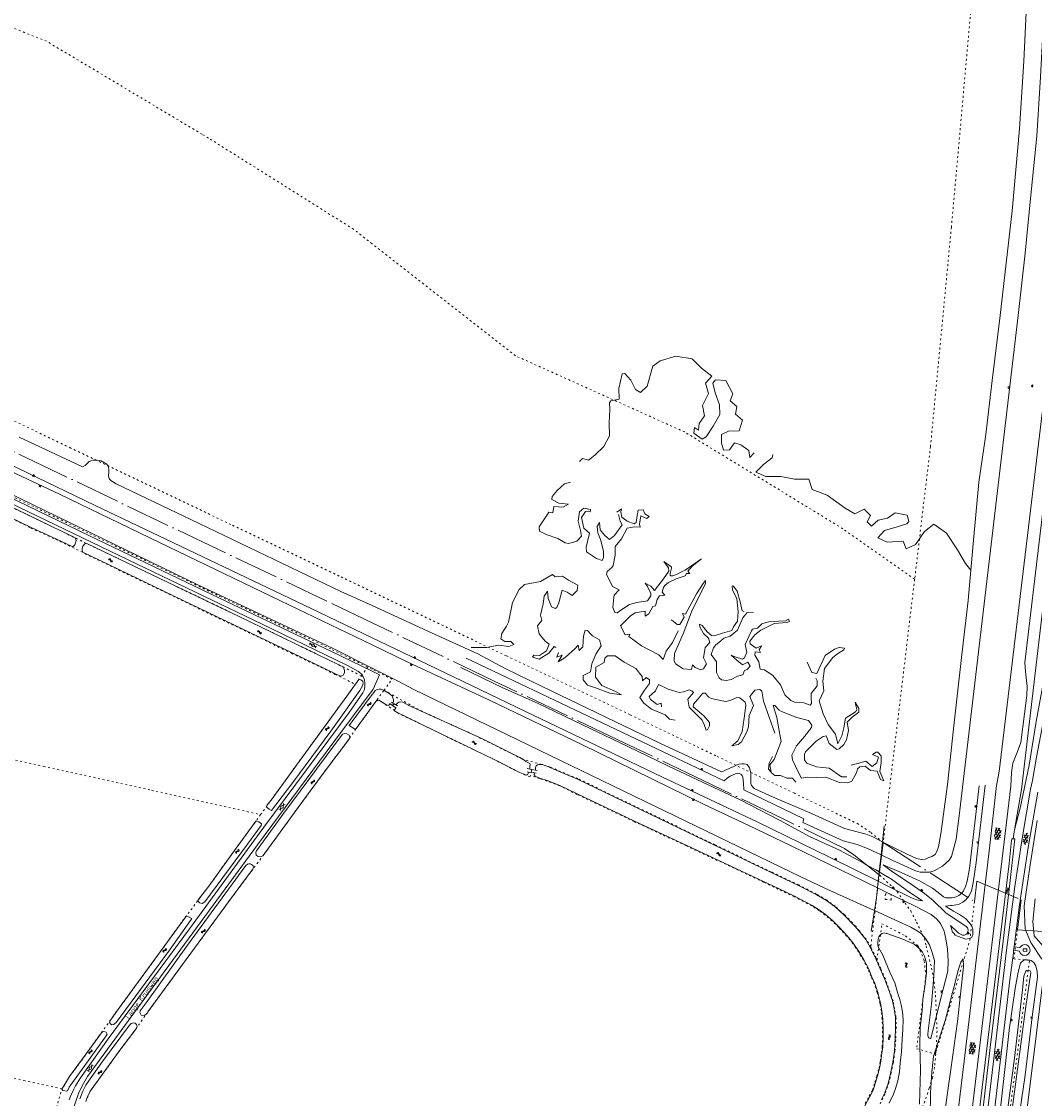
# Model space of a CAD drawing. Header units: metres. Extents: x 64961 to 73789, y 403835 to 410663.
# Tile 107 of 135: x 71812 to 72356, y 405482 to 406061. Entities that reach past the tile are written whole.
import ezdxf

# ---------------------------------------------------------------- set-up
doc = ezdxf.new("R2010")
doc.units = ezdxf.units.M
doc.linetypes.add('ACAD_ISO04W100', pattern=[30, 24, -3, 0, -3])
doc.linetypes.add('PERCEELGRENS', pattern=[2.5, 1, -1.5])
for name, color, linetype, lineweight in [('B-GEO-OG-GRENS-sectie-G', 253, 'ACAD_ISO04W100', 0), ('B-GEO-OG-GRENS_perceel-G', 253, 'PERCEELGRENS', 0), ('B-GEO-OG-HEK-G', 253, 'WZE_AFRASTERING', 0), ('B-GEO-OG-KUNSTWERK-G', 253, 'Continuous', 0), ('B-GEO-OG-OVLIJNOBJ-G', 253, 'Continuous', 0), ('B-GEO-OG-SLOOT_insteek-G', 253, 'Continuous', 0), ('B-GEO-OG-STRAATNAAM-T', 7, 'Continuous', 35), ('B-GEO-OG-TALUD-S', 253, 'Continuous', 0), ('B-GEO-OG-VERH_gesl-S', 253, 'Continuous', 0), ('B-GEO-OG-VERH_kntgesl-G', 253, 'Continuous', 0), ('B-GEO-OG-VERH_kntopen-G', 253, 'Continuous', 0), ('B-GEO-OG-WATER-S', 253, 'Continuous', 0)]:
    doc.layers.add(name, color=color, linetype=linetype, lineweight=lineweight)
doc.styles.add('isocp', font='isocp.shx')
doc.linetypes.add('WZE_AFRASTERING', pattern='A,9,-1.72,[205,WZE.shx,S=0.155,R=0,X=0,Y=0],-3.28', length=14)

# ---------------------------------------------------------------- blocks, each defined once
blk = doc.blocks.new('S04')
at = {"color": 0}
for p, q in [((0, 0.5), (0.5, 0.5)), ((0, 0.25), (1, 0.25)), ((0, 0), (0.5, 0)), ((0, -0.25), (1, -0.25)), ((0, -0.5), (0.5, -0.5))]:
    blk.add_line(p, q, dxfattribs=at)
blk = doc.blocks.new('S05')
at = {"color": 0}
for p, q in [((0.08, 0.3), (0.38, 0.59)), ((0.11, -0.19), (0.41, 0.09)), ((0.38, 0.59), (0.68, 0.71)), ((0.41, 0.09), (0.71, 0.21)), ((0.68, 0.71), (1.01, 0.62)), ((0.71, 0.21), (1.02, 0.12)), ((1.01, 0.62), (1.33, 0.37)), ((1.02, 0.12), (1.36, -0.12)), ((1.33, 0.37), (1.66, 0.13)), ((1.66, 0.13), (1.97, 0.04)), ((1.97, 0.04), (2.28, 0.16)), ((2.28, 0.16), (2.58, 0.44)), ((1.36, -0.12), (1.68, -0.37)), ((1.68, -0.37), (2, -0.46)), ((2, -0.46), (2.31, -0.33)), ((2.31, -0.33), (2.61, -0.05))]:
    blk.add_line(p, q, dxfattribs=at)
blk = doc.blocks.new('S014')
at = {"color": 0}
for p, q in [((0, -0.75), (4.2, 1.67)), ((0, 0.65), (1.78, 1.67)), ((5.07, -1.52), (0, 1.4)), ((2.64, -1.52), (0, 0)), ((1.08, -1.52), (6.15, 1.4)), ((6.15, -0.75), (1.95, 1.67)), ((3.51, -1.52), (6.15, 0)), ((6.15, 0.65), (4.37, 1.67))]:
    blk.add_line(p, q, dxfattribs=at)
blk = doc.blocks.new('S016')
at = {"color": 0, "linetype": 'Continuous'}
for points in [[(0.01, -0.38), (2.65, 1.15)], [(2.65, -1.15), (0.01, 0.38)], [(5.07, -1.15), (1.09, 1.15)], [(1.09, -1.15), (5.07, 1.15)], [(6.16, -0.38), (3.51, 1.15)], [(3.51, -1.15), (6.16, 0.37)]]:
    blk.add_lwpolyline(points, dxfattribs=at)
blk = doc.blocks.new('S012')
at = {"color": 0}
for p, q in [((1.18, 2.05), (0, 0)), ((1.18, -2.05), (0, 0)), ((1.4, 0), (0.21, -2.05)), ((1.4, 0), (0.22, 2.05))]:
    blk.add_line(p, q, dxfattribs=at)

msp = doc.modelspace()

# ---------------------------------------------------------------- linework, layer by layer
at = {"layer": 'B-GEO-OG-GRENS-sectie-G'}
for points in [[(72000, 405737.499), (71975.625, 405749.135), (71917.412, 405776.865), (71831.832, 405817.718), (71706.414, 405877.61), (71628.9, 405914.927), (71538.979, 405958.512), (71494.854, 405979.909), (71468.988, 405992.727), (71470.352, 405998.821)], [(72272.595, 405602.055), (72258.88, 405612.762), (72253.827, 405616.23), (72220.246, 405632.427), (72177.845, 405652.662), (72132.123, 405674.593), (72065.323, 405706.317), (72000, 405737.499)], [(72272.595, 405602.055), (72274.674, 405619.432)], [(72274.674, 405619.432), (72323.75, 405587.54)], [(72323.75, 405587.54), (72325.06, 405598.53)], [(72325.06, 405598.53), (72348.85, 405588.57)], [(72346.882, 405572.509), (72348.85, 405588.57)], [(72346.882, 405572.509), (72379.424, 405570.32), (72382.775, 405570.095)]]:
    msp.add_lwpolyline(points, dxfattribs=at)
at = {"layer": 'B-GEO-OG-GRENS_perceel-G'}
for points in [[(71908.654, 406000), (71825, 406050), (71732, 406087), (71632, 406104), (71565, 406197), (71442, 406364), (71348, 406412), (71259, 406480), (71184, 406526), (71075, 406549), (70910, 406632), (70894, 406700), (70863.275, 406710.019)], [(72322, 406213.33), (72323.308, 406145.216), (72322.822, 406077.906), (72311.349, 405950.038), (72300.124, 405832.179), (72291.59, 405760.844)], [(72000, 405754.121), (71982.326, 405762.558), (71924.111, 405790.289), (71838.037, 405831.378), (71712.801, 405891.183), (71635.544, 405928.376), (71545.381, 405972.078), (71501.398, 405993.407), (71488.093, 406000)], [(72000, 405941.184), (71990, 405949), (71912, 405998), (71908.654, 406000)], [(71468.105, 405973.336), (71495.411, 405957.926), (71512.404, 405948.256), (71523.563, 405941.296), (71546.503, 405929.937), (71610.808, 405898.932), (71680.767, 405865.478), (71709.719, 405851.821), (71776.509, 405819.835), (71848.218, 405785.301), (71918.128, 405751.654), (71978.587, 405723), (71997.625, 405713.65)], [(72291.59, 405760.844), (72253, 405788), (72168, 405840), (72077, 405881), (72000, 405941.184)], [(71994.232, 405708.938), (71946.497, 405732.15), (71911.937, 405748.779), (71848.431, 405779.155), (71827.137, 405789.514), (71792.499, 405806.167), (71744.601, 405829.09), (71697.571, 405851.559), (71672.261, 405863.599), (71654.59, 405872.603), (71626.39, 405886.018), (71607.642, 405895.231), (71584.381, 405906.421), (71570.24, 405913.131), (71554.1, 405920.597), (71552.527, 405921.312), (71550.339, 405916.936)], [(71550.339, 405916.936), (71553.776, 405915.242), (71578.462, 405903.121), (71604.349, 405890.639), (71612.566, 405886.655), (71625.18, 405880.45), (71638.747, 405873.992), (71654.239, 405866.784), (71668.962, 405859.698), (71689.659, 405849.749), (71746.667, 405822.143), (71799.285, 405796.793), (71816.615, 405788.424), (71829.899, 405782.317), (71834.412, 405780.214), (71847.966, 405773.502), (71897.414, 405749.637), (71956.711, 405721.068), (71980.17, 405709.685), (71990.994, 405704.442)], [(72291.59, 405760.844), (72274.678, 405619.459)], [(72274.678, 405619.459), (72267.751, 405624.866), (72261.376, 405629.243), (72226.999, 405645.824), (72184.697, 405666.012), (72138.546, 405688.149), (72072.118, 405719.695), (72000, 405754.121)], [(71994.232, 405708.938), (71997.625, 405713.65)], [(72000, 405712.484), (71997.625, 405713.65)], [(72006.397, 405701.215), (72010.746, 405707.207), (72000, 405712.484)], [(71589.075, 405541.251), (71606.31, 405612.64), (71621.097, 405674.193), (71628.194, 405704.156), (71678.235, 405692.769), (71744.973, 405677.879), (71823.429, 405660.236), (71881.471, 405647.423), (71940.049, 405634.335)], [(71940.049, 405634.335), (71945.213, 405641.552), (71945.657, 405642.073), (71960.809, 405662.93), (71986.329, 405697.963), (71990.994, 405704.442)], [(71990.994, 405704.442), (71994.232, 405708.938)], [(72002.05, 405695.225), (72002.702, 405696.124), (72006.397, 405701.215)], [(72268.001, 405563.102), (72265.53, 405567.397), (72261.933, 405571.889), (72259.873, 405574.397), (72253.87, 405580.471), (72248.833, 405585.136), (72244.42, 405588.37), (72238.754, 405591.608), (72229.316, 405596.608), (72214.526, 405603.518), (72184.154, 405618.221), (72110.516, 405653.673), (72099.042, 405658.504), (72095.868, 405659.931), (72080.825, 405664.203), (72054.384, 405677.338), (72026.939, 405689.78), (72009.119, 405699.604), (72006.397, 405701.215)], [(71846.088, 405480.237), (71846.872, 405482.316), (71848.237, 405485.315), (71849.071, 405486.482), (71864.962, 405508.455), (71871.526, 405517.09), (71882.161, 405532.001), (71898.031, 405553.733), (71921.32, 405585.493), (71933.078, 405601.22), (71933.589, 405601.919), (71943.593, 405615.322), (71962.627, 405641.447), (71975.248, 405658.581), (71984.958, 405671.381), (71992.184, 405681.63), (72000, 405692.4)], [(72000, 405692.4), (72002.05, 405695.225)], [(72039.337, 405676.614), (72014.131, 405688.825), (72006.242, 405694.181), (72003.635, 405695.782), (72002.511, 405695.556), (72002.05, 405695.225)], [(72240.317, 405582.832), (72236.346, 405585.301), (72226.942, 405590.246), (72218.307, 405594.36), (72210.421, 405598.099), (72168.925, 405617.554), (72140.819, 405630.619), (72110.213, 405645.234), (72100.819, 405649.761), (72093.996, 405652.395), (72089.991, 405653.718), (72085.161, 405655.292), (72084.82, 405654.675), (72079.375, 405656.929), (72065.652, 405663.898), (72039.337, 405676.614)], [(71940.049, 405634.335), (71935.453, 405627.912), (71926.937, 405616.353), (71912.232, 405595.939), (71909.181, 405591.965), (71897.347, 405576.154), (71883.209, 405556.633), (71862.309, 405527.954), (71860.98, 405526.099), (71853.217, 405515.369), (71843.872, 405502.332), (71837.413, 405493.577), (71833.271, 405486.904)], [(72274.678, 405619.459), (72274.674, 405619.432)], [(72272.595, 405602.055), (72268.052, 405563.535), (72268.001, 405563.102)], [(72272.595, 405602.055), (72272.855, 405601.851), (72282.245, 405592.991), (72289.535, 405582.578), (72292.667, 405576.558), (72296.85, 405567.684), (72297.824, 405563.753), (72300.725, 405551.846), (72302.036, 405544.465), (72302.782, 405537.309), (72303.312, 405527.652), (72303.629, 405518.154), (72303.265, 405508.902), (72303.078, 405506.839)], [(72275.788, 405588.698), (72275.811, 405588.761), (72278.918, 405588.418), (72279.021, 405591.494), (72275.875, 405591.748), (72275.788, 405588.698)], [(72262.721, 405474.619), (72267.234, 405482.997), (72268.987, 405486.328), (72270.217, 405490.525), (72271.35, 405493.962), (72272.452, 405498.154), (72273.163, 405501.874), (72273.75, 405506.07), (72274.182, 405509.525), (72274.351, 405514.562), (72274.403, 405519.257), (72274.149, 405524.289), (72273.721, 405528.885), (72272.895, 405532.884), (72271.501, 405538.706), (72269.887, 405543.551), (72268.152, 405547.419), (72266.479, 405551.506), (72264.017, 405556.222), (72261.399, 405560.56), (72258.395, 405565.021), (72255.16, 405569.045), (72250.833, 405573.667), (72247.186, 405577.201), (72243.453, 405580.394), (72240.317, 405582.832)], [(72303.078, 405506.839), (72321.28, 405566.81), (72323.75, 405587.54)], [(72271.393, 405556.269), (72274.01, 405575.68), (72286.69, 405569.18), (72293.52, 405563.74), (72296.81, 405555.69), (72297.63, 405547.52), (72292.64, 405508.53), (72302.72, 405505.66), (72303.078, 405506.839)], [(72311.716, 405256.259), (72315.81, 405290.06), (72327.35, 405364.79), (72337.68, 405435.58), (72353.32, 405555.99), (72344.96, 405556.83), (72346.882, 405572.509)], [(72268.001, 405563.102), (72268.21, 405562.738), (72271.074, 405557.027), (72271.393, 405556.269)], [(72236.464, 405416.797), (72236.64, 405417.249), (72252.042, 405443.524), (72265.238, 405465.344), (72271.826, 405476.707), (72274.12, 405481.013), (72275.84, 405484.727), (72277.606, 405489.771), (72278.887, 405495.083), (72280.194, 405501.192), (72280.999, 405507.266), (72281.474, 405514.306), (72281.608, 405519.389), (72281.58, 405525.488), (72280.83, 405530.047), (72279.98, 405534.301), (72278.304, 405539.085), (72275.875, 405545.848), (72273.377, 405551.567), (72271.393, 405556.269)], [(71833.271, 405486.904), (71813.436, 405491.318), (71767.965, 405501.438), (71708.438, 405514.686), (71649.196, 405527.871), (71589.075, 405541.251)], [(72294.687, 405474.97), (72295.726, 405477.002), (72297.542, 405481.632), (72299.434, 405487.336), (72301.145, 405492.71), (72302.433, 405499.736), (72303.078, 405506.839)], [(71766.803, 405225.908), (71771.41, 405244.041), (71773.343, 405252.196), (71776.431, 405264.263), (71783.236, 405290.761), (71790.636, 405320.269), (71795.6, 405339.5), (71796.351, 405342.316), (71802.667, 405367.074), (71812.307, 405404.722), (71816.301, 405421.537), (71817.014, 405424.751), (71821.697, 405443.165), (71831.041, 405479.357), (71833.271, 405486.904)]]:
    msp.add_lwpolyline(points, dxfattribs=at)
at = {"layer": 'B-GEO-OG-HEK-G'}
for points in [[(72275.232, 405628.16), (72274.304, 405619.682)], [(72274.304, 405619.682), (72273.539, 405612.69)], [(72273.539, 405612.69), (72272.548, 405603.629)], [(72272.548, 405603.629), (72271.989, 405598.526)], [(72271.595, 405594.926), (72271.016, 405589.632), (72269.954, 405582.817)], [(72271.989, 405598.526), (72271.595, 405594.926)], [(72269.954, 405582.817), (72268.184, 405571.456)]]:
    msp.add_lwpolyline(points, dxfattribs=at)
at = {"layer": 'B-GEO-OG-KUNSTWERK-G'}
for points in [[(72009.422, 405694.12), (72009.793, 405693.853)], [(72009.793, 405693.853), (72011.008, 405692.978)], [(72010.402, 405694.835), (72011.181, 405694.337)], [(72011.008, 405692.978), (72011.803, 405693.941)], [(72011.008, 405692.978), (72012.693, 405691.766)], [(72011.181, 405694.337), (72011.803, 405693.941)], [(72011.803, 405693.941), (72012.736, 405693.345)], [(72012.736, 405693.345), (72013.663, 405692.753)], [(72012.693, 405691.766), (72012.869, 405691.639)], [(72083.263, 405659.104), (72084.709, 405658.809)], [(72084.709, 405658.809), (72085.891, 405658.568)], [(72085.514, 405657.017), (72085.891, 405658.568)], [(72085.891, 405658.568), (72087.743, 405658.19)], [(72087.743, 405658.19), (72088.686, 405657.997)], [(72083.256, 405657.379), (72084.089, 405657.245)], [(72084.089, 405657.245), (72085.514, 405657.017)], [(72085.514, 405657.017), (72087.239, 405656.74)], [(72087.239, 405656.74), (72088.156, 405656.593)]]:
    msp.add_lwpolyline(points, dxfattribs=at)
at = {"layer": 'B-GEO-OG-OVLIJNOBJ-G'}
for points in [[(72345.293, 405626.223), (72348.992, 405647.776), (72378.536, 405899.04), (72381.64, 405923.968), (72383.84, 405943.84), (72385.936, 405963.904), (72388.216, 405986.048), (72389.944, 406006.848), (72391.032, 406029.248), (72392.056, 406055.904), (72393.208, 406075.584), (72393.408, 406096.448), (72393.632, 406115.456), (72393.568, 406137.504), (72392.408, 406175.84), (72391.088, 406203.104), (72387.645, 406241.395)], [(72273.539, 405612.69), (72279.432, 405609.952), (72292.104, 405604.192), (72294.524, 405603.462), (72299.6, 405603.488), (72302.013, 405604.137), (72306.568, 405606.656), (72310.231, 405609.844), (72311.464, 405611.872), (72313.872, 405621.184), (72315.496, 405633.632), (72347.248, 405902.56), (72350.984, 405936.096), (72353.856, 405965.408), (72357.2, 405998.944), (72359.24, 406030.816), (72361.184, 406067.712), (72362.12, 406099.712), (72362.632, 406125.12), (72362.416, 406147.136), (72361.664, 406176.384), (72360.128, 406201.504), (72358.197, 406228.805)], [(72321.742, 405765.698), (72322.976, 405779.904), (72326.192, 405813.056), (72329.84, 405838.592), (72333.264, 405867.744), (72337.64, 405902.656), (72344.032, 405958.912), (72347.88, 406002.88), (72350.32, 406039.392), (72351.016, 406054.304), (72352.376, 406084.416), (72353.192, 406124.128), (72352.504, 406160.896), (72350.936, 406196.448), (72349.152, 406224.938)], [(72397.064, 406019.84), (72395.072, 405997.824), (72393.832, 405975.264), (72390.824, 405948.16), (72387.816, 405921.632), (72385.264, 405897.28), (72371.608, 405782.048), (72364.776, 405730.88), (72361.216, 405707.616), (72356.944, 405684.32), (72353.24, 405660.864), (72348.4, 405637.856), (72345.293, 405626.223)], [(72000, 405713.142), (71979.336, 405723.473), (71905.961, 405758.115), (71842.976, 405788.745), (71798.399, 405810.201), (71736.461, 405839.799), (71672.205, 405869.965), (71630.743, 405890.239), (71572.692, 405918.846), (71539.999, 405934.459), (71523.182, 405942.694), (71512.59, 405948.783), (71493.976, 405960.218), (71489.989, 405963.637), (71480.789, 405974.201), (71473.633, 405985.247), (71472.244, 405987.417), (71471.198, 405988.391), (71470.205, 405988.653), (71465.737, 405986.89), (71452.997, 405982.133)], [(71528.988, 405955.379), (71587.88, 405928.268), (71649.518, 405898.076), (71678.411, 405883.911), (71709.684, 405868.478), (71740.162, 405853.878), (71768.972, 405840.136), (71850.822, 405800.589), (71904.848, 405774.813), (71971.442, 405743.198), (72000, 405729.421)], [(71527.47, 405952.407), (71542.167, 405945.032), (71567.168, 405933.327), (71607.383, 405914.076), (71642.814, 405896.721), (71677.349, 405879.678), (71715.868, 405861.415), (71767.588, 405836.73), (71832.042, 405806.57), (71885.668, 405780.59), (71950.716, 405749.214), (72000, 405725.549)], [(72111.52, 405824.224), (72113.16, 405825.696), (72116.264, 405824.768), (72119.616, 405827.584), (72124.632, 405832.16), (72127.664, 405837.952), (72127.376, 405844.96), (72127.848, 405852.064), (72127.58, 405855.739), (72128.376, 405856.736), (72132.816, 405857.6), (72132.616, 405863.296), (72134.432, 405871.296), (72135.758, 405871.476), (72138.992, 405867.84), (72141.568, 405862.816), (72144.304, 405861.152), (72147.752, 405864.576), (72150.928, 405875.456), (72154.798, 405878.297), (72163.216, 405880.832), (72172.04, 405879.36), (72177.12, 405874.24), (72182.536, 405870.08), (72179.168, 405866.176), (72180.72, 405860.64), (72177.648, 405854.304), (72178.68, 405848.672), (72175.736, 405844.608), (72175.496, 405840.96), (72173.248, 405842.368), (72172.856, 405839.36), (72177.368, 405836.064), (72179.576, 405837.472), (72183.304, 405843.168), (72186.84, 405849.376), (72186.696, 405854.592), (72184.448, 405860.96), (72183.208, 405866.24), (72184.636, 405868.049), (72190.176, 405867.68), (72193.808, 405860.544), (72192.528, 405856.832), (72196.04, 405853.632), (72195.272, 405849.632), (72199.04, 405846.432), (72197.28, 405840.576), (72191.488, 405840.384), (72187.704, 405838.592), (72187.824, 405833.952)], [(71810.223, 405837.282), (71843.946, 405821.436), (71844.423, 405821.321), (71845.843, 405821.923), (71846.919, 405823.116), (71847.899, 405824.221), (71848.898, 405824.564), (71849.876, 405824.833), (71851.047, 405824.872), (71852.193, 405824.781), (71854.292, 405824.423), (71855.195, 405823.88), (71857.327, 405822.648), (71858.207, 405821.624), (71858.513, 405820.217), (71858.509, 405818.547), (71858.347, 405816.681), (71858.462, 405815.562), (71858.885, 405814.688), (71859.633, 405814.004), (71862.476, 405812.108), (71907.007, 405790.858), (71983.265, 405754.338), (72000, 405746.685)], [(72187.824, 405833.952), (72188.848, 405830.144), (72192.056, 405830.464), (72194.696, 405834.112), (72198.112, 405833.12), (72202.408, 405830.016), (72203.096, 405826.24), (72205.368, 405828.736)], [(72215.376, 405827.883), (72214.96, 405826.048), (72210.424, 405822.528), (72206.328, 405818.368), (72211.6, 405816), (72219.744, 405816), (72227.032, 405814.592), (72234.712, 405814.656), (72236.52, 405809.056), (72244.504, 405806.048), (72254.304, 405799.136), (72259.432, 405796.064), (72264.432, 405798.464), (72267.856, 405795.072), (72266.096, 405791.712), (72268.344, 405789.408), (72271.92, 405792.608), (72276.936, 405793.664), (72281.144, 405796.544), (72287.528, 405795.36), (72288.446, 405791.862), (72287.472, 405790.624), (72282.184, 405788.96), (72275.368, 405786.976), (72271.848, 405783.168), (72276.816, 405780.768), (72285.448, 405781.408), (72287, 405777.12), (72292.04, 405779.552), (72296.944, 405786.496), (72301.944, 405790.464), (72308.752, 405785.696), (72314.664, 405776.704), (72318.944, 405769.28), (72321.742, 405765.698)], [(72106.56, 405813.12), (72103.424, 405812.064), (72099.384, 405808.544), (72096.711, 405805.305), (72096.64, 405803.776), (72100.36, 405801.696), (72105.528, 405801.28), (72102.6, 405799.552), (72097.712, 405799.904), (72097.096, 405796.64), (72095.064, 405796.864), (72092.96, 405793.92), (72089.828, 405788.965), (72090.024, 405786.784), (72093.52, 405784.928), (72099.888, 405782.816), (72103.824, 405780.48), (72105.802, 405780.092), (72109.984, 405781.248), (72112.488, 405783.968), (72112, 405787.072), (72110.808, 405792.16), (72111.448, 405797.024), (72113.776, 405798.976), (72117.328, 405798.304), (72117.136, 405797.12), (72114.704, 405797.216), (72112.496, 405794.048), (72113.832, 405788.32), (72116.792, 405785.6), (72115.128, 405778.016), (72115.24, 405775.52), (72120.648, 405771.936), (72123.592, 405771.008), (72124.446, 405772.61), (72124.384, 405776), (72122.792, 405782.176), (72121.28, 405785.792), (72120.952, 405789.216), (72122.232, 405791.392), (72122.576, 405787.36), (72124.952, 405784.576), (72127.544, 405782.208), (72130.232, 405784.448), (72134.336, 405790.08), (72133.352, 405792.064), (72132.448, 405795.584)], [(72149.76, 405753.28), (72149.796, 405751.93), (72148, 405749.312), (72142.288, 405748.288), (72138.296, 405747.232), (72134.208, 405744.608), (72131.631, 405742.719), (72130.496, 405743.008), (72129.426, 405745.613), (72129.832, 405751.104), (72130.024, 405752.32), (72132.744, 405755.168), (72129.264, 405756.896), (72127.632, 405760.288), (72125.896, 405763.456), (72126.414, 405765.071), (72128.864, 405767.124), (72129.616, 405768.32), (72130.584, 405773.728), (72130.584, 405778.368), (72134.056, 405782.496), (72137.064, 405788.32), (72141, 405788.992), (72144.032, 405788.8), (72143.752, 405790.528), (72144.424, 405795.008), (72147.616, 405793.568), (72148.944, 405794.528), (72146.552, 405795.936), (72145.624, 405798.08), (72142.968, 405797.984), (72142.52, 405795.168), (72142.008, 405791.392), (72140.902, 405790.674), (72137.144, 405792.032), (72134.216, 405794.144), (72133.688, 405797.12), (72134.04, 405798.656), (72131.592, 405796.96)], [(72164.448, 405733.184), (72161.432, 405726.944), (72158.04, 405722.176), (72156.384, 405717.696), (72154.136, 405720.32), (72144.816, 405725.12), (72137.976, 405730.016), (72138.448, 405731.424), (72136.056, 405731.04), (72133.504, 405735.776), (72138.936, 405741.28), (72141.366, 405742.762), (72146.752, 405743.712), (72146.752, 405741.056), (72148.672, 405742.208), (72150.848, 405746.144), (72152.392, 405746.496), (72153.184, 405749.952), (72154.4, 405751.936), (72157.304, 405752.224), (72155.904, 405753.92), (72156.538, 405756.415), (72157.344, 405757.536), (72159.292, 405759.03), (72163.4, 405761.12), (72168.28, 405762.624), (72169, 405763.872), (72170.776, 405763.872), (72169.672, 405765.152), (72172.072, 405767.872), (72177.048, 405771.872), (72168.224, 405765.824), (72166.736, 405764.95), (72163.6, 405763.488), (72161.588, 405762.766), (72160.616, 405762.752), (72160.274, 405762.965), (72160.267, 405763.953), (72161, 405766.736), (72160.859, 405767.458), (72160.624, 405767.712), (72156.784, 405770.4), (72159.216, 405767.072), (72159.393, 405765.187), (72156.576, 405761.12), (72151.696, 405754.784), (72149.8, 405757.152), (72146.76, 405758.752), (72147.968, 405756.992), (72149.76, 405753.28)], [(72098.832, 405724.224), (72097.848, 405724.736), (72094.944, 405721.12), (72089.712, 405717.824), (72086.168, 405719.04), (72086.888, 405720.032), (72089.984, 405719.872), (72093.744, 405722.304), (72095.112, 405725.952), (72092.944, 405727.52), (72089.76, 405731.456), (72088.928, 405735.904), (72091.208, 405738.752), (72090.464, 405741.472), (72091.976, 405747.584), (72092.384, 405751.84), (72094.216, 405754.432), (72094.656, 405750.56), (72096.368, 405745.984), (72098.421, 405745.176), (72099.264, 405745.664), (72100.304, 405748.16), (72102.2, 405754.944), (72104.888, 405753.856), (72107.472, 405752.16), (72110.264, 405754.784), (72110.52, 405757.6), (72105.584, 405760.416), (72102.248, 405762.528), (72098.456, 405762.208), (72096.968, 405763.456), (72093.848, 405761.568), (72090.496, 405759.584), (72081.96, 405758.08), (72079.072, 405755.313), (72075.536, 405748.416), (72073.256, 405737.76), (72072.31, 405735.686), (72069.688, 405731.679), (72069.2, 405728.768), (72071.28, 405727.36), (72074.6, 405727.456), (72076.096, 405725.792), (72073.392, 405724.736), (72067.904, 405725.376), (72061.584, 405724.096), (72053.272, 405724.256)], [(72309.24, 405650.594), (72312.464, 405680.48), (72316.816, 405718.88), (72320.336, 405749.504), (72321.742, 405765.698)], [(72160.8, 405739.04), (72161.839, 405738.377), (72163.893, 405736.531), (72165.384, 405736.48), (72167.712, 405740.448), (72166.888, 405742.4), (72168.416, 405742.016), (72174.376, 405753.024), (72177.904, 405758.592), (72179.104, 405760.192), (72179.136, 405758.432), (72172.104, 405744.32), (72167.216, 405731.584), (72162.576, 405720.96), (72162.268, 405717.186), (72163.104, 405715.328), (72167.144, 405712.64), (72171.704, 405712.384), (72172.264, 405714.88), (72173.648, 405713.408), (72176.68, 405712.217), (72178.16, 405712.704), (72179.808, 405715.456), (72178.184, 405718.624), (72179.08, 405724.096), (72181.52, 405726.816), (72180.888, 405729.184), (72178.072, 405731.68), (72176.168, 405735.2), (72175.992, 405736.8), (72177.44, 405736.032), (72180.024, 405732.512), (72182.459, 405730.629), (72183.776, 405730.464), (72188.296, 405731.872), (72193.336, 405733.248), (72194.208, 405735.232), (72196.456, 405738.368), (72196.672, 405743.424), (72195.952, 405750.304), (72193.688, 405755.104), (72193.568, 405757.28), (72194.316, 405757.082), (72196.12, 405754.432), (72197.736, 405748.672), (72198.968, 405743.84), (72199.906, 405743.465)], [(72000, 405746.685), (72031.851, 405732.119), (72056.895, 405720.779), (72071.506, 405712.952), (72091.387, 405703.134), (72154.57, 405672.774), (72187.809, 405657.303), (72188.827, 405657.626), (72189.895, 405658.245), (72192.187, 405659.251), (72194.444, 405660.278), (72195.715, 405660.868), (72197.317, 405661.405), (72198.648, 405661.696), (72200.002, 405661.67), (72201.521, 405661.209), (72202.907, 405659.493), (72203.523, 405656.792), (72203.644, 405655.413), (72203.643, 405653.019), (72203.623, 405650.997), (72203.913, 405650.037), (72205.379, 405648.465), (72215.206, 405643.905), (72236.136, 405634.958), (72253.821, 405626.848), (72260.768, 405625.031)], [(72200.12, 405711.776), (72199.336, 405709.504), (72196.368, 405708.768), (72193.04, 405707.04), (72190.208, 405706.368), (72187.784, 405706.784), (72186.484, 405707.935), (72185.04, 405710.816), (72185.016, 405716.384), (72182.2, 405720.416), (72183.524, 405723.992), (72184.816, 405725.6), (72187.216, 405727.616), (72188.96, 405729.248), (72192.384, 405730.272), (72196.392, 405733.408), (72199.344, 405740.032), (72201.672, 405742.944), (72205.04, 405742.72)], [(72238.56, 405707.616), (72239.224, 405706.34), (72239.168, 405703.584), (72235.984, 405699.424), (72235.91, 405697.256), (72236.162, 405694.163), (72235.472, 405693.216), (72232.104, 405694.464), (72227.048, 405694.816), (72225.034, 405695.705), (72221.768, 405698.688), (72219.528, 405704.032), (72215.44, 405709.152), (72210.84, 405712.128), (72208.624, 405712.512), (72207.88, 405716.48), (72205.784, 405720.128), (72205.968, 405721.824), (72208.792, 405721.472), (72208.056, 405722.88), (72209.256, 405725.056), (72206.376, 405723.84), (72203.28, 405726.08), (72202.929, 405727.566), (72205.728, 405731.04), (72209.016, 405733.44), (72216.064, 405737.056), (72222.92, 405737.632), (72224.328, 405738.208), (72223.88, 405739.424), (72222.2, 405738.496), (72218.36, 405738.4), (72213.832, 405738.176), (72209.424, 405736.864), (72207.216, 405734.624), (72204.432, 405734.016), (72203.912, 405733.216), (72202.528, 405730.112), (72200.584, 405725.824), (72201.424, 405721.728), (72200.222, 405718.545), (72199.056, 405717.888), (72195.08, 405719.2), (72192.984, 405720), (72196.056, 405717.376), (72199.072, 405714.784), (72201.944, 405716.288), (72203.28, 405714.176), (72201.664, 405712.416), (72200.12, 405711.776)], [(72100.192, 405721.408), (72099.192, 405718.976), (72102.224, 405719.968), (72100, 405716.448), (72103.696, 405718.72), (72108.992, 405723.424), (72110.672, 405725.408), (72111.232, 405722.496), (72113.208, 405724.448), (72113.552, 405730.272), (72114.464, 405733.472), (72115.676, 405733.306), (72117.502, 405731.3), (72118.432, 405730.464), (72122.272, 405728.288), (72123.16, 405725.024), (72120.328, 405720.608), (72118.072, 405715.424), (72117.368, 405711.136), (72113.44, 405709.184), (72113.376, 405706.848), (72115.824, 405703.872), (72120.112, 405702.528), (72127.688, 405699.68), (72133.96, 405698.816), (72130.896, 405700.544), (72123.528, 405703.712), (72120.08, 405708.288), (72120.264, 405713.536), (72124.648, 405716.032), (72125.008, 405718.432), (72126.6, 405719.776), (72130.632, 405719.744), (72135.536, 405716.224), (72141.808, 405712.96), (72145.192, 405708.64), (72145.304, 405706.304), (72147.368, 405708), (72149, 405706.784), (72149.125, 405704.898), (72146.48, 405701.184), (72143.84, 405697.344), (72146.112, 405694.24), (72150.112, 405690.976), (72157.536, 405688.064), (72159.904, 405685.632), (72162.864, 405685.056)], [(72000, 405729.421), (72020.591, 405719.487), (72086.532, 405687.791), (72155.768, 405654.698), (72207.406, 405630.258), (72246.277, 405611.363), (72271.989, 405598.526)], [(72000, 405725.549), (72018.873, 405716.486), (72063.368, 405695.665), (72113.086, 405671.834), (72178.528, 405639.772), (72202.514, 405628.445), (72225.322, 405617.575), (72271.595, 405594.926)], [(72255.109, 405654.576), (72252.352, 405654.656), (72245.608, 405659.264), (72238.808, 405660), (72233.696, 405661.92), (72232.422, 405663.739), (72232.32, 405666.771), (72232.904, 405668.032), (72238.752, 405673.792), (72242.413, 405676.372), (72244.096, 405676.768), (72245.664, 405672.608), (72249.784, 405669.408), (72251.041, 405669.722), (72253.56, 405672.032), (72255.058, 405674.522), (72256.072, 405679.584), (72255.36, 405684.096), (72258.08, 405686.752), (72261.552, 405689.504), (72261.611, 405691.352), (72259.592, 405694.752), (72259.897, 405693.769), (72260.446, 405690.89), (72260.048, 405689.856), (72258.12, 405688.448), (72254.368, 405686.176), (72253.528, 405681.056), (72252.496, 405676.672), (72250.248, 405672.416), (72249.088, 405677.536), (72245.072, 405682.784), (72242.384, 405688.48), (72240.232, 405695.424), (72242.848, 405700.864), (72242.336, 405706.048), (72243.232, 405712.928), (72247.632, 405718.816), (72250.172, 405720.721), (72253.593, 405722.912), (72253.912, 405723.872), (72250.992, 405724.192), (72248.44, 405723.193), (72243.592, 405719.904), (72239.032, 405710.176), (72236.36, 405710.688), (72233.808, 405716.32)], [(72050.568, 405718.4), (72189.191, 405652.537), (72191.088, 405654.08), (72192.409, 405654.978), (72195.304, 405656.32), (72196.139, 405656.529), (72196.582, 405656.548), (72197.252, 405656.459), (72198.208, 405656.032), (72198.902, 405655.421), (72199.149, 405655.065), (72199.344, 405654.464), (72199.608, 405651.2), (72199.8, 405647.712), (72232.048, 405632.032), (72231.44, 405630.144), (72253.264, 405620.256), (72260.672, 405618.208), (72266.208, 405616.096), (72273.539, 405612.69)], [(72269.954, 405582.817), (72267.506, 405583.939), (72245.984, 405593.63), (72230.456, 405600.898), (72022.444, 405701.547), (72013.647, 405706.319), (72000, 405713.142)], [(72265.989, 405607.219), (72263.88, 405608.48), (72251.152, 405615.264), (72235.4, 405622.336), (72219.04, 405631.424), (72197.76, 405642.336), (72180.688, 405650.432), (72158.904, 405660.512), (72137.472, 405671.04), (72113.024, 405682.688), (72088.96, 405694.176), (72070.184, 405702.528), (72047.768, 405713.504)], [(72216.52, 405678.144), (72210.448, 405695.296), (72209.448, 405700.672), (72208.469, 405701.553), (72205.68, 405701.28), (72203.048, 405697.824), (72204.92, 405693.088), (72202.592, 405687.648), (72202.376, 405681.6), (72201.438, 405678.757), (72198.456, 405673.504), (72196.662, 405672.114), (72193.328, 405671.328), (72196.504, 405673.984), (72198.872, 405679.04), (72199.984, 405686.272), (72200.936, 405693.12), (72200.533, 405694.725), (72197.664, 405697.056), (72195.956, 405697.245), (72192.532, 405695.735), (72189.952, 405695.072), (72182.168, 405696.736), (72181.061, 405697.47), (72179.062, 405699.616), (72177.8, 405699.68), (72175.04, 405696.416), (72172.68, 405693.664), (72172.517, 405692.294), (72175.738, 405689.621), (72178.272, 405687.488), (72181.283, 405683.867), (72181.424, 405682.016), (72180.256, 405679.84), (72179.636, 405679.74), (72178.401, 405682.772), (72177.472, 405685.12), (72170.472, 405692.192), (72169.712, 405696.448), (72172.736, 405699.936), (72171.888, 405700.96), (72170.368, 405701.466), (72167.304, 405700.397), (72165.048, 405700), (72159.16, 405701.76), (72153.992, 405704.288), (72152.392, 405700.832), (72148.832, 405697.92), (72149.672, 405696.288), (72153.224, 405693.472)], [(72153.224, 405693.472), (72155.424, 405694.336), (72155.544, 405692.256)], [(72257.56, 405660.928), (72260.816, 405661.888), (72265.336, 405663.072), (72268.736, 405660.256), (72271.368, 405662.144), (72272.12, 405665.28), (72269.04, 405666.752), (72270.904, 405667.968), (72271.88, 405667.844), (72273.696, 405665.92), (72273.6, 405662.208), (72272.856, 405657.568), (72275, 405652.48), (72273.2, 405653.248), (72271.544, 405657.792), (72267.952, 405658.048), (72264.984, 405660.32), (72262.176, 405659.995), (72260.968, 405659.04), (72260.376, 405656.8), (72257.768, 405652.352), (72255.665, 405651.35), (72251.256, 405651.584), (72243.816, 405654.528), (72239.08, 405654.24), (72233.832, 405654.56), (72230.808, 405653.952), (72228.872, 405657.696), (72225.864, 405663.776), (72225.589, 405666.293), (72228.08, 405671.328), (72232.392, 405676.32), (72236.096, 405681.248), (72236.268, 405682.511), (72234.512, 405684.896), (72228.36, 405686.592), (72220.024, 405689.696), (72218.794, 405690.564), (72216.47, 405692.993), (72215.504, 405693.056), (72217.544, 405686.56), (72218.856, 405679.36), (72219.832, 405673.728), (72217.824, 405668.576), (72216.16, 405663.936), (72213.856, 405661.088), (72214.416, 405657.174)], [(72215.12, 405665.536), (72213.344, 405661.92), (72213.04, 405658.784), (72214.416, 405657.174)], [(72214.416, 405657.174), (72214.736, 405656.8), (72216.376, 405655.456), (72219.52, 405655.456), (72222.928, 405653.92), (72225.928, 405653.888), (72227.688, 405651.84)], [(72309.24, 405650.594), (72305.74, 405623.99), (72304.347, 405617.051), (72303.608, 405614.56), (72302.65, 405612.959), (72300.91, 405611.873), (72299.31, 405611.246), (72297.429, 405610.44), (72295.321, 405610.175), (72292.623, 405610.734), (72288.224, 405612.752), (72278.798, 405617.466), (72274.475, 405619.592), (72274.304, 405619.682)], [(72326.227, 405649.895), (72321.046, 405605.312), (72319.916, 405598.607), (72318.927, 405595.642), (72317.916, 405593.378), (72316.949, 405592.22), (72315.407, 405590.89), (72313.972, 405590.204), (72311.618, 405589.685), (72310.085, 405589.573), (72308.445, 405589.665), (72307.149, 405590.23), (72304.214, 405592.546), (72301.187, 405594.865), (72294.156, 405598.676), (72284.32, 405603.251), (72274.749, 405607.286), (72279.664, 405603.671), (72289.802, 405596.968), (72296.823, 405591.903), (72301.477, 405588.127), (72308.447, 405581.625), (72315.526, 405576.67), (72319.201, 405574.465), (72320.084, 405573.56), (72320.354, 405572.448), (72320.108, 405571.347), (72319.524, 405570.014), (72318.369, 405569.487), (72317.321, 405569.603), (72315.224, 405570.646), (72314.246, 405571.461), (72310.945, 405574.708), (72311.969, 405571.259), (72312.64, 405570.557), (72313.429, 405569.562), (72315.145, 405568.804), (72316.534, 405568.256), (72319.189, 405567.44), (72321.023, 405567.785), (72322.276, 405568.568), (72322.879, 405569.956), (72322.961, 405571.116), (72322.814, 405572.779), (72322.315, 405574.339), (72321.14, 405576.173), (72318.868, 405578.456), (72315.802, 405580.702), (72312.469, 405582.511), (72308.252, 405585.189)], [(72308.252, 405585.189), (72310.747, 405585.445), (72311.743, 405585.478), (72313.891, 405585.835), (72315.485, 405586.204), (72317.558, 405587.338), (72319.042, 405588.539), (72320.656, 405590.605), (72322.153, 405593.153), (72323.139, 405597.611), (72324.643, 405608.623), (72329.591, 405650.242)], [(72357.4, 405631.136), (72353.744, 405607.296), (72350.488, 405585.376), (72350.928, 405572.832), (72354.04, 405565.664), (72359.976, 405556.736)], [(72260.768, 405625.031), (72265.571, 405623.76), (72269.1, 405622.444), (72274.304, 405619.682)], [(72344.586, 405621.328), (72345.104, 405625.12), (72345.293, 405626.223)], [(72272.548, 405603.629), (72270.761, 405604.666), (72265.989, 405607.219)], [(72271.989, 405598.526), (72277.274, 405595.888), (72289.839, 405589.701), (72292.618, 405588.624), (72295.74, 405588.073), (72288.528, 405592.847), (72279.074, 405599.609), (72274.929, 405602.248), (72272.548, 405603.629)], [(72269.954, 405582.817), (72283.293, 405576.701), (72289.553, 405573.848), (72292.903, 405571.947), (72295.356, 405570.342), (72297.383, 405567.843), (72299.608, 405564.326), (72301.047, 405560.31), (72302.24, 405556.004), (72301.879, 405547.401), (72300.71, 405532.472), (72298.851, 405518.056), (72298.665, 405516.346), (72298.65, 405515.7), (72298.836, 405514.959), (72299.209, 405514.323), (72299.941, 405514.067), (72300.291, 405514.059), (72305.598, 405535.791), (72309.374, 405550.199), (72309.649, 405555.799), (72309.181, 405562.006), (72308.403, 405567.519), (72307.428, 405571.653), (72305.531, 405575.827), (72303.374, 405578.31), (72300.421, 405580.627), (72291.968, 405585.19), (72275.184, 405593.169), (72271.595, 405594.926)], [(72361.792, 405562.336), (72355.896, 405569.248), (72355.16, 405576.864), (72356.448, 405589.088)], [(72349.969, 405562.305), (72349.871, 405560.973), (72351.875, 405560.785), (72351.978, 405562.127), (72349.969, 405562.305)], [(72204.537, 404676.281), (72242.265, 404794.509), (72265.688, 404883.335), (72279.368, 404946.223), (72289.802, 404997.419), (72296.951, 405040.187), (72312.114, 405144.199), (72325.09, 405251.838), (72333.574, 405325.74), (72340.844, 405383.516), (72347.791, 405442.498), (72355.511, 405503.86), (72360.402, 405542.991), (72361.258, 405551.436), (72361.334, 405553.96), (72360.886, 405555.382)], [(72306.765, 405467.072), (72311.069, 405497.383), (72314.625, 405523.23), (72317.779, 405552.461), (72317.748, 405556.758), (72316.492, 405555.072), (72315.226, 405551.265), (72312.804, 405542.081), (72307.997, 405523.713), (72301.697, 405504.53), (72301.451, 405500.976), (72300.894, 405495.973), (72300.184, 405484.998), (72299.783, 405458.453)], [(72349.193, 405555.287), (72350.129, 405555.93), (72350.931, 405556.299), (72352.203, 405556.289), (72353.602, 405556.165), (72354.297, 405555.946), (72355.674, 405554.863), (72356.778, 405553.123), (72357.481, 405549.991), (72357.596, 405546.909), (72354.971, 405527.163), (72350.996, 405494.244), (72348.209, 405474.705), (72343.227, 405435.631), (72337.725, 405387.441), (72332.054, 405343.238), (72325.283, 405285.47), (72319.239, 405234.581), (72305.252, 405119.81)], [(72335.808, 405458.888), (72342.599, 405519.92), (72345.546, 405540.894), (72347.256, 405549.596), (72348.512, 405554.528), (72349.193, 405555.287)], [(72342.804, 405466.474), (72351.447, 405531.134), (72353.965, 405549.444), (72353.473, 405550.506), (72352.942, 405550.684), (72352.371, 405550.697), (72351.814, 405550.544), (72351.363, 405550.148), (72350.78, 405548.871), (72350.326, 405547.553), (72349.494, 405540.159), (72345.192, 405503.412), (72336.314, 405436.545)]]:
    msp.add_lwpolyline(points, dxfattribs=at)
at = {"layer": 'B-GEO-OG-SLOOT_insteek-G'}
for points in [[(71840.879, 405781.605), (71840.654, 405780.353), (71840.141, 405779.301), (71839.247, 405778.452), (71838.822, 405778.49), (71830.013, 405782.595), (71816.714, 405788.709), (71747.02, 405822.306), (71689.927, 405849.952), (71665.641, 405861.627), (71665.329, 405862.087), (71665.147, 405862.967), (71665.305, 405863.572), (71666.407, 405864.913), (71667.644, 405865.171), (71668.366, 405865.137), (71669.143, 405865.082), (71711.19, 405845.08), (71796.27, 405804.362), (71839.341, 405783.644), (71840.372, 405783.058), (71840.879, 405781.605)], [(71985.192, 405711.749), (71985.097, 405710.511), (71984.411, 405709.336), (71982.993, 405708.79), (71980.301, 405709.955), (71956.982, 405721.27), (71898.123, 405749.628), (71844.564, 405775.476), (71844.174, 405776.255), (71844.185, 405777.293), (71844.566, 405778.686), (71845.55, 405779.884), (71846.669, 405779.998), (71928.918, 405740.656), (71982.11, 405714.918), (71984.571, 405713.56), (71985.192, 405711.749)], [(71995.211, 405704.953), (71995.058, 405706.037), (71993.926, 405706.851), (71992.858, 405707.03), (71986.329, 405697.963), (71960.809, 405662.93), (71945.657, 405642.073), (71943.497, 405639.538), (71943.003, 405638.503), (71944.744, 405637.234), (71945.956, 405636.565), (71957.385, 405651.602), (71977.804, 405679.135), (71993.449, 405701.008), (71994.906, 405703.594), (71995.211, 405704.953)], [(72000, 405698.848), (71987.726, 405682.161), (71991.082, 405680.111), (72000, 405692.4)], [(72011.181, 405694.337), (72011.438, 405695.176), (72011.442, 405696.048), (72011.213, 405697.117), (72010.727, 405698.234), (72009.248, 405699.528), (72006.521, 405701.14), (72004.917, 405701.772), (72003.863, 405701.858), (72002.701, 405701.616), (72001.707, 405700.994), (72000.844, 405699.995), (72000, 405698.848)], [(72000, 405692.4), (72002.05, 405695.225), (72002.511, 405695.556), (72003.635, 405695.782), (72006.774, 405693.854), (72008.246, 405693.173), (72008.612, 405693.081), (72008.949, 405693.14), (72009.24, 405693.405), (72009.793, 405693.853)], [(72012.736, 405693.345), (72013.623, 405694.276), (72014.443, 405694.739), (72015.268, 405694.923), (72016.483, 405694.718), (72019.746, 405693.044), (72059.309, 405675.106), (72079.363, 405665.021), (72081.57, 405663.786), (72082.7, 405662.953), (72084.705, 405661.783), (72084.923, 405661.272), (72084.809, 405660.424), (72084.709, 405658.809)], [(72084.089, 405657.245), (72083.823, 405656.406), (72083.443, 405655.811), (72083.083, 405655.661), (72082.785, 405655.638), (72082.418, 405655.729), (72082.073, 405655.893), (72079.375, 405656.929), (72065.652, 405663.898), (72039.337, 405676.614), (72013.095, 405689.327), (72011.803, 405690.26), (72012.693, 405691.766)], [(71988.064, 405675.891), (71987.901, 405675.193), (71986.342, 405673.206), (71975.248, 405658.581), (71962.627, 405641.447), (71941.509, 405612.462), (71940.137, 405611.709), (71938.804, 405611.772), (71937.637, 405612.606), (71937.523, 405614.151), (71937.892, 405614.895), (71952.034, 405634.37), (71984.041, 405677.563), (71984.138, 405677.67), (71985.379, 405678.002), (71986.407, 405677.768), (71987.692, 405677.077), (71988.064, 405675.891)], [(72087.743, 405658.19), (72087.868, 405659.557), (72088.211, 405660.562), (72088.922, 405661.067), (72089.622, 405661.35), (72091.526, 405661.205), (72092.916, 405660.769), (72094.741, 405660.108), (72098.886, 405658.245), (72110.388, 405653.402), (72184.023, 405617.951), (72214.403, 405603.244), (72229.191, 405596.335), (72238.611, 405591.345), (72244.255, 405588.119), (72248.644, 405584.902), (72253.665, 405580.252), (72259.65, 405574.196), (72261.749, 405571.64), (72265.282, 405567.227), (72267.855, 405562.779), (72270.801, 405556.903), (72273.11, 405551.429), (72275.599, 405545.73), (72278.01, 405539.018), (72279.69, 405534.222), (72280.534, 405529.998), (72281.28, 405525.463), (72281.308, 405519.396), (72281.174, 405514.309), (72280.701, 405507.294), (72279.899, 405501.245), (72278.599, 405495.171), (72277.317, 405489.852), (72275.562, 405484.839), (72273.855, 405481.153)], [(72110.226, 405645.56), (72100.933, 405650.039), (72094.097, 405652.678), (72089.583, 405654.169), (72087.577, 405654.931), (72087.168, 405655.711), (72087.239, 405656.74)], [(72262.989, 405474.484), (72267.475, 405482.81), (72269.268, 405486.218), (72270.507, 405490.449), (72271.636, 405493.872), (72272.746, 405498.088), (72273.458, 405501.815), (72274.052, 405506.062), (72274.481, 405509.5), (72274.651, 405514.549), (72274.703, 405519.269), (72274.449, 405524.309), (72274.019, 405528.929), (72273.188, 405532.95), (72271.79, 405538.79), (72270.168, 405543.659), (72268.43, 405547.534), (72266.753, 405551.629), (72264.279, 405556.369), (72261.649, 405560.726), (72258.634, 405565.202), (72255.388, 405569.24), (72251.049, 405573.875), (72247.386, 405577.425), (72243.642, 405580.627), (72240.489, 405583.078), (72236.488, 405585.566), (72227.067, 405590.519), (72218.436, 405594.631), (72210.447, 405598.418), (72169.168, 405617.772), (72140.942, 405630.893), (72110.226, 405645.56)], [(71940.464, 405629.436), (71940.276, 405628.591), (71932.975, 405618.484), (71910.164, 405587.425), (71908.617, 405586.495), (71907.263, 405586.911), (71906.453, 405587.839), (71906.58, 405588.576), (71912.232, 405595.939), (71926.937, 405616.353), (71936.665, 405629.557), (71937.465, 405630.782), (71938.299, 405630.762), (71939.029, 405630.505), (71940.464, 405629.436)], [(72344.586, 405621.328), (72345.511, 405621.297), (72342.845, 405597.292), (72339.19, 405566.284), (72332.193, 405509.148), (72321.23, 405415.459), (72311.316, 405333.033), (72304.121, 405272.858), (72292.545, 405178.169), (72285.283, 405122.329), (72274.242, 405047.932), (72262.862, 404982.117), (72249.44, 404917.398), (72235.773, 404860.224), (72208.869, 404764.801), (72175.768, 404665.948), (72136.975, 404563.011), (72071.48, 404398.689), (72041.246, 404322.973), (72000, 404220.061)], [(72282.798, 405114.401), (72286.697, 405143.983), (72290.758, 405175.001), (72296.143, 405217.993), (72301.641, 405265.962), (72305.706, 405298.768), (72311.983, 405352.638), (72316.894, 405396.711), (72337.213, 405565.297), (72342.389, 405608.035), (72343.539, 405618.908), (72343.816, 405621.354), (72344.586, 405621.328)], [(71936.276, 405606.118), (71936.045, 405606.741), (71935.624, 405607.262), (71935.119, 405607.564), (71934.536, 405607.814), (71933.722, 405607.852), (71933.046, 405607.698), (71932.067, 405606.983), (71900.691, 405564.205), (71878.477, 405533.193), (71875.396, 405528.827), (71875.175, 405528.058), (71875.868, 405526.615), (71877.494, 405526.465), (71878.817, 405527.368), (71879.474, 405528.321), (71898.031, 405553.733), (71921.32, 405585.493), (71933.078, 405601.22), (71935.913, 405605.096), (71936.276, 405606.118)], [(71903.107, 405578.568), (71902.797, 405577.896), (71891.025, 405561.483), (71862.356, 405522.607), (71860.932, 405521.522), (71860.09, 405521.376), (71859.298, 405521.896), (71858.764, 405522.774), (71859.053, 405523.41), (71862.309, 405527.954), (71883.209, 405556.633), (71900.15, 405580.024), (71903.107, 405578.568)], [(72277.83, 405479.181), (72280.231, 405484.18), (72281.331, 405487.179), (72282.549, 405491.245), (72283.487, 405496.037), (72283.891, 405500.822), (72284.507, 405506.82), (72284.811, 405513.71), (72285.187, 405518.883), (72285.418, 405524.189), (72285.164, 405528.399), (72284.418, 405532.123), (72283.598, 405534.981), (72282.548, 405538.288), (72280.87, 405543.95), (72278.236, 405549.764), (72274.479, 405558.885), (72272.051, 405563.255), (72271.768, 405564.59), (72271.779, 405565.88), (72271.958, 405567.241), (72272.415, 405568.687), (72273.179, 405569.869), (72274.226, 405570.472), (72275.431, 405570.776), (72276.328, 405570.498), (72276.586, 405570.492), (72285.258, 405567.418), (72291.354, 405564.642), (72293.256, 405563.142), (72294.736, 405561.726), (72295.74, 405560.467), (72296.943, 405558.227), (72297.947, 405554.534), (72297.939, 405549.297), (72297.034, 405541.942), (72296.046, 405534.993), (72295.651, 405528.991), (72294.518, 405519.704), (72294.449, 405510.171), (72294.668, 405497.074), (72294.271, 405478.808)], [(71842.849, 405481.613), (71844.545, 405485.747), (71846.176, 405488.881), (71848.379, 405492.341), (71854.997, 405501.72), (71869.658, 405521.189), (71870.477, 405522.042), (71871.961, 405522.418), (71872.655, 405522.181), (71873.296, 405521.613), (71873.762, 405520.459)], [(71873.762, 405520.459), (71873.31, 405519.515), (71871.882, 405517.559), (71864.962, 405508.455), (71849.071, 405486.482), (71848.237, 405485.315), (71846.872, 405482.316), (71846.088, 405480.237)], [(71857.516, 405516.319), (71857.106, 405515.484), (71847.953, 405502.698), (71838.932, 405490.333), (71837.24, 405487.869), (71836.272, 405485.836), (71835.653, 405485.679), (71833.777, 405486.045), (71833.235, 405486.757), (71837.413, 405493.577), (71843.872, 405502.332), (71854.453, 405517.093), (71855.88, 405517.843), (71857.047, 405517.398), (71857.516, 405516.319)]]:
    msp.add_lwpolyline(points, dxfattribs=at)
at = {"layer": 'B-GEO-OG-VERH_kntgesl-G'}
for points in [[(72375.961, 406236.4), (72376.36, 406232.416), (72377.955, 406211.264), (72376.296, 406203.648), (72375.792, 406200.512), (72376.792, 406181.984), (72377.424, 406171.392), (72377.808, 406169.071), (72379.304, 406164.576), (72380.744, 406160.639), (72380.88, 406155.872), (72381.424, 406133.28), (72381.496, 406111.968), (72381.184, 406090.656), (72380.432, 406066.88), (72378.976, 406038.144), (72377.864, 406019.36), (72376.288, 405999.072), (72374.128, 405974.72), (72372.056, 405954.176), (72369.336, 405929.344), (72366.168, 405900.768), (72337.122, 405657.525)], [(72343.223, 405649.619), (72343.729, 405656.996), (72344.323, 405661.966), (72346.952, 405668.192), (72348.696, 405673.12), (72350.72, 405688.544), (72351.913, 405698.338), (72352.16, 405703.232), (72351.168, 405711.36), (72350.783, 405716.079), (72372.712, 405899.744), (72376.336, 405931.456), (72379.264, 405959.264), (72382.36, 405990.688), (72384.32, 406013.856), (72386.024, 406042.304), (72387.088, 406065.44), (72387.968, 406091.296), (72388.272, 406116.512), (72387.904, 406148.608), (72386.64, 406181.344), (72384.92, 406210.208), (72382.492, 406239.192)], [(72399.424, 406000), (72398.816, 405992.96), (72396.64, 405968.64), (72394.632, 405946.496), (72391.576, 405922.368), (72388.8, 405896.672), (72374.344, 405775.328), (72364.088, 405701.888), (72357.032, 405665.216), (72354.868, 405652.771), (72353.959, 405648.039)], [(72000, 405711.369), (71978.195, 405722.079), (71917.644, 405750.777), (71847.784, 405784.4), (71776.091, 405818.926), (71709.237, 405850.943), (71680.336, 405864.575), (71610.264, 405898.084), (71546.111, 405929.016), (71523.072, 405940.423), (71511.913, 405947.384), (71494.862, 405957.088), (71464.043, 405974.48), (71457.788, 405978.203)], [(71727.022, 405839.571), (71868.906, 405771.351), (71940.812, 405736.63), (71986.351, 405714.72), (71992.609, 405711.218), (71994.23, 405709.769), (71995.112, 405708.391), (71995.832, 405706.724), (71996.126, 405705.078), (71996.11, 405703.538), (71995.834, 405701.602), (71994.986, 405699.73), (71987.573, 405689.22), (71941.88, 405627.569), (71901.808, 405573.005), (71858.121, 405513.767), (71843.263, 405492.859), (71840.48, 405488.516), (71839.27, 405486.049), (71838.085, 405483.32), (71837.236, 405481.04)], [(72000, 405701.149), (72000.522, 405701.847), (72003.957, 405709.426), (72000, 405711.369)], [(71717.367, 405000), (71717.882, 405002.023), (71735.958, 405073.166), (71779.792, 405243.655), (71802.067, 405330.005), (71824.701, 405420.05), (71835.97, 405465.065), (71838.03, 405472.615), (71840.422, 405479.314), (71842.255, 405484.388), (71843.642, 405487.478), (71844.867, 405489.852), (71847.024, 405493.518), (71879.815, 405538.401), (71938.358, 405618.121), (71979.342, 405673.515), (72000, 405701.149)], [(72337.122, 405657.525), (72335.688, 405649.956)], [(72335.688, 405649.956), (72331.769, 405616.262), (72318.179, 405501.924), (72309.816, 405432.537), (72296.704, 405322.19), (72284.213, 405218.061), (72280.35, 405208.744), (72276.367, 405175.475), (72277.376, 405166.306), (72277.323, 405164.002), (72273.478, 405132.758), (72268.834, 405098.822)], [(72343.223, 405649.619), (72335.565, 405585.324), (72313.652, 405400.897), (72302.317, 405306.258), (72289.571, 405199.038), (72275.44, 405091.701)], [(72353.959, 405648.039), (72349.443, 405621.466), (72345.54, 405595.793), (72341.037, 405561.558), (72333.891, 405500.294), (72325.756, 405432.857), (72317.439, 405361.458), (72309.852, 405299.43), (72301.982, 405233.093), (72291.828, 405149.86), (72279.983, 405066.85)], [(72357.737, 405646.412), (72352.561, 405616.674), (72348.007, 405585.889), (72345.251, 405564.841)], [(72344.667, 405560.021), (72342.722, 405545.624), (72332.319, 405457.086), (72324.688, 405393.178), (72305.633, 405232.272), (72296.245, 405154.333), (72288.035, 405095.73)], [(72344.667, 405560.021), (72344.817, 405561.438), (72345.044, 405563.332), (72345.251, 405564.841)]]:
    msp.add_lwpolyline(points, dxfattribs=at)
at = {"layer": 'B-GEO-OG-VERH_kntopen-G'}
for points in [[(72344.817, 405561.438), (72347.892, 405560.982)], [(72348.174, 405562.921), (72345.044, 405563.332)]]:
    msp.add_lwpolyline(points, dxfattribs=at)
msp.add_lwpolyline([(72347.892, 405560.982, 5.7610764), (72348.174, 405562.921)], format="xyb", dxfattribs=at)

# ---------------------------------------------------------------- block references
at = {"layer": 'B-GEO-OG-TALUD-S'}
for p, rotation in [((72342.676, 405863.836), 173.2700207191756), ((72355.234, 405864.753), 173.5519720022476), ((71817.779, 405816.112), 63.00232156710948), ((71821.661, 405811.412), 245.085774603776), ((72021.265, 405715.373), 244.613625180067), ((72022.729, 405718.389), 63.95121230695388), ((72176.915, 405658.369), 64.58409474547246), ((72171.823, 405647.032), 64.91710772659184), ((72172.885, 405642.807), 243.9062515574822), ((72324.876, 405638.741), 173.0796222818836), ((72326.032, 405619.316), 173.3433814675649), ((72248.954, 405609.921), 63.65086846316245), ((72279.858, 405594.627), 63.49558842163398), ((72295.188, 405593.302), 57.00167749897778), ((72285.864, 405588.003), 245.0062266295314), ((72320.045, 405570.73), 331.4165105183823), ((72306.541, 405539.11), 164.2720915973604), ((72316.254, 405536.371), 171.5327897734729), ((72343.235, 405523.965), 352.6350774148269), ((72354.949, 405525.276), 173.155091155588)]:
    msp.add_blockref('S04', p, dxfattribs=dict(at, rotation=rotation))
at = {"layer": 'B-GEO-OG-VERH_gesl-S'}
for name, p, rotation in [('S012', (71967.884, 405724.79), 63.76806006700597), ('S012', (71952.119, 405638.055), 142.6374693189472), ('S014', (72336.026, 405620.978), 84.03296237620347), ('S016', (72350.785, 405618.319), 80.27403432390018), ('S014', (72322.358, 405505.621), 83.16632765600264), ('S016', (72335.854, 405502.131), 83.280120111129), ('S012', (71849.077, 405497.664), 143.0498722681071)]:
    msp.add_blockref(name, p, dxfattribs=dict(at, rotation=rotation))
at = {"layer": 'B-GEO-OG-WATER-S'}
for p, rotation in [((71860.682, 405770.51), 152.0252700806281), ((71940.776, 405731.881), 154.7165198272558), ((71997.66, 405692.609), 47.22907135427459), ((71975.219, 405679.423), 53.49671701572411), ((72053.665, 405673.459), 330.9231364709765), ((71967.443, 405650.798), 53.29046597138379), ((71926.892, 405613.404), 55.38819363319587), ((72185.141, 405613.667), 329.1247083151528), ((72341.521, 405595.036), 261.6591331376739), ((71908.543, 405570.594), 48.85180488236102), ((71887.794, 405560.242), 51.61754266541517), ((72286.722, 405554.771), 282.7027319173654), ((72277.875, 405516.025), 268.9687873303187), ((71847.963, 405505.686), 55.38819363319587), ((71852.944, 405494.726), 49.17506471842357)]:
    msp.add_blockref('S05', p, dxfattribs=dict(at, rotation=rotation))

# ---------------------------------------------------------------- texts
at = {"layer": 'B-GEO-OG-STRAATNAAM-T', "style": 'isocp'}
msp.add_text('Lange Kruisweg', height=2.5, rotation=53.909433, dxfattribs=at).set_placement((71869.345, 405524.31))

doc.saveas('drawing.dxf')
